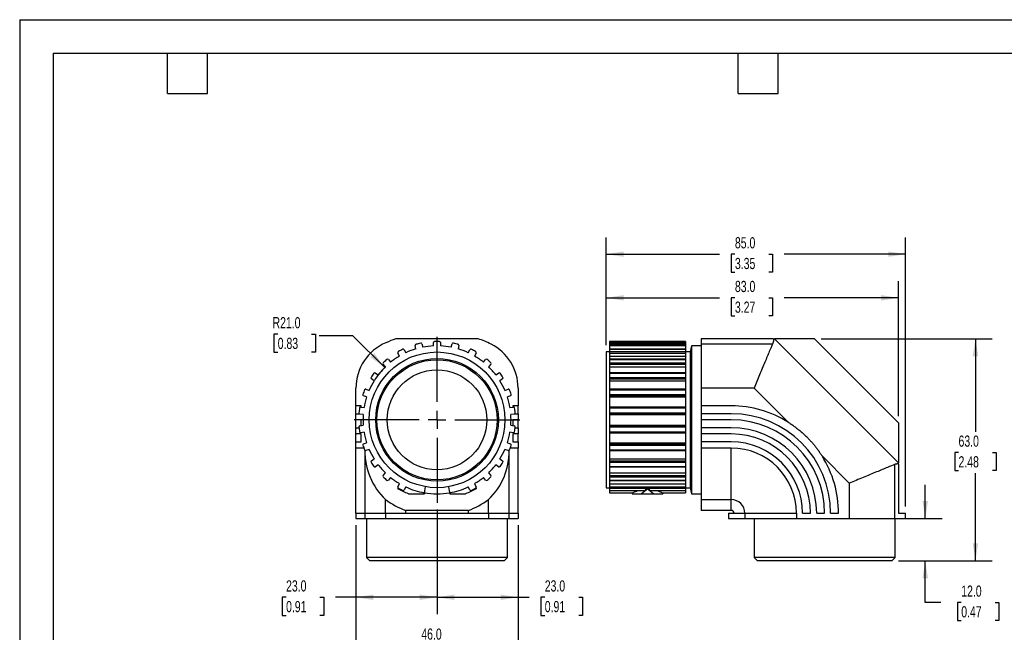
# Model space of a CAD drawing. Header units: millimetres. Extents: x 0 to 419, y 0 to 324.
# Tile 2 of 3: x 0 to 279, y 150 to 324. Entities that reach past the tile are written whole.
import ezdxf

# ---------------------------------------------------------------- set-up
doc = ezdxf.new("R2010")
doc.units = ezdxf.units.MM
doc.header["$LTSCALE"] = 1.5
doc.linetypes.add('CENTERX2', pattern=[20.32, 12.7, -2.54, 2.54, -2.54])
doc.layers.add('CENTER', color=40, linetype='CENTERX2')
doc.layers.add('DIMENSIONS', color=140, linetype='Continuous', lineweight=25)
doc.layers.add('TEXT', color=140, linetype='Continuous', lineweight=25)
doc.styles.add('SLDTEXTSTYLE0', font='TXT', dxfattribs={"width": 0.7})
doc.dimstyles.new('SLDDIMSTYLE0', dxfattribs={"dimtxt": 3.237012, "dimasz": 4.953, "dimexe": 0, "dimexo": 0.0625, "dimgap": 0.809253, "dimtad": 0, "dimtih": 1, "dimtoh": 1, "dimdec": 1, "dimrnd": 1e-09, "dimzin": 4, "dimdsep": 46, "dimtxsty": 'SLDTEXTSTYLE0', "dimsah": 1, "dimcen": 0.09, "dimadec": 0, "dimazin": 1, "dimtfac": 1, "dimtdec": 1, "dimtofl": 0, "dimtmove": 0, "dimatfit": 3, "dimfxl": 0, "dimfrac": 2, "dimtolj": 1, "dimtzin": 12, "dimarcsym": 0})
doc.dimstyles.new('SLDDIMSTYLE1', dxfattribs={"dimtxt": 3.237012, "dimasz": 4.953, "dimexe": 0, "dimexo": 0.0625, "dimgap": 0.809253, "dimtad": 0, "dimtih": 1, "dimtoh": 1, "dimdec": 1, "dimrnd": 1e-09, "dimzin": 4, "dimdsep": 46, "dimtxsty": 'SLDTEXTSTYLE0', "dimsah": 1, "dimcen": 0.09, "dimadec": 0, "dimazin": 1, "dimtfac": 1, "dimtdec": 1, "dimtmove": 0, "dimatfit": 0, "dimfxl": 0, "dimfrac": 2, "dimtolj": 1, "dimtzin": 12, "dimarcsym": 0})
doc.dimstyles.new('SLDDIMSTYLE2', dxfattribs={"dimtxt": 3.237012, "dimasz": 4.953, "dimexe": 0, "dimexo": 0.0625, "dimgap": 0.809253, "dimtad": 0, "dimtih": 1, "dimtoh": 1, "dimdec": 1, "dimrnd": 1e-09, "dimzin": 4, "dimdsep": 46, "dimtxsty": 'SLDTEXTSTYLE0', "dimsah": 1, "dimcen": 0, "dimadec": 0, "dimazin": 1, "dimtfac": 1, "dimtdec": 1, "dimtofl": 0, "dimtmove": 0, "dimatfit": 3, "dimfxl": 0, "dimfrac": 2, "dimtolj": 1, "dimtzin": 12, "dimarcsym": 0})

# ---------------------------------------------------------------- blocks, each defined once
blk = doc.blocks.new('_D')
at = {"layer": 'DIMENSIONS'}
for p, q in [((227.43, 233.33), (275.96, 233.33)), ((271.2, 233.33), (271.2, 206.93)), ((266.39, 201.06), (265.3, 201.06)), ((265.3, 201.06), (265.3, 195.92)), ((276.01, 201.06), (277.09, 201.06)), ((277.09, 201.06), (277.09, 195.92)), ((265.3, 195.92), (266.39, 195.92)), ((277.09, 195.92), (276.01, 195.92)), ((271.2, 170.33), (271.2, 195.19)), ((249.38, 170.33), (275.96, 170.33))]:
    blk.add_line(p, q, dxfattribs=at)
for points in [[(271.2, 233.33), (270.43, 228.37), (271.96, 228.37)], [(271.2, 170.33), (271.96, 175.28), (270.43, 175.28)]]:
    blk.add_solid(points, dxfattribs=at)
at = {"layer": 'DIMENSIONS', "char_height": 3.175, "attachment_point": 1, "style": 'SLDTEXTSTYLE0'}
for s, insert in [('63.0', (266.39, 205.88)), ('2.48', (266.39, 200.01))]:
    blk.add_mtext(s, dxfattribs=dict(at, insert=insert))
blk = doc.blocks.new('_D_1')
at = {"layer": 'DIMENSIONS'}
for p, q in [((166.4, 231.48), (166.4, 249.71)), ((249.4, 211.36), (249.4, 249.71)), ((166.4, 244.94), (198.56, 244.94)), ((202.95, 244.94), (201.86, 244.94)), ((201.86, 244.94), (201.86, 239.8)), ((212.57, 244.94), (213.65, 244.94)), ((213.65, 244.94), (213.65, 239.8)), ((249.4, 244.94), (216.95, 244.94)), ((201.86, 239.8), (202.95, 239.8)), ((213.65, 239.8), (212.57, 239.8))]:
    blk.add_line(p, q, dxfattribs=at)
for points in [[(166.4, 244.94), (171.35, 244.18), (171.35, 245.71)], [(249.4, 244.94), (244.44, 245.71), (244.44, 244.18)]]:
    blk.add_solid(points, dxfattribs=at)
at = {"layer": 'DIMENSIONS', "char_height": 3.175, "attachment_point": 1, "style": 'SLDTEXTSTYLE0'}
for s, insert in [('83.0', (202.95, 249.76)), ('3.27', (202.95, 243.89))]:
    blk.add_mtext(s, dxfattribs=dict(at, insert=insert))
blk = doc.blocks.new('_D_2')
at = {"layer": 'DIMENSIONS'}
for p, q in [((166.4, 231.48), (166.4, 262.09)), ((251.39, 185.73), (251.39, 262.09)), ((166.4, 257.33), (198.56, 257.33)), ((202.95, 257.33), (201.86, 257.33)), ((201.86, 257.33), (201.86, 252.18)), ((212.57, 257.33), (213.65, 257.33)), ((213.65, 257.33), (213.65, 252.18)), ((251.39, 257.33), (216.95, 257.33)), ((201.86, 252.18), (202.95, 252.18)), ((213.65, 252.18), (212.57, 252.18))]:
    blk.add_line(p, q, dxfattribs=at)
for points in [[(166.4, 257.33), (171.35, 256.57), (171.35, 258.09)], [(251.39, 257.33), (246.43, 258.09), (246.43, 256.57)]]:
    blk.add_solid(points, dxfattribs=at)
at = {"layer": 'DIMENSIONS', "char_height": 3.175, "attachment_point": 1, "style": 'SLDTEXTSTYLE0'}
for s, insert in [('85.0', (202.95, 262.15)), ('3.35', (202.95, 256.28))]:
    blk.add_mtext(s, dxfattribs=dict(at, insert=insert))
blk = doc.blocks.new('_D_3')
at = {"layer": 'DIMENSIONS'}
for p, q in [((256.95, 182.33), (256.95, 191.85)), ((250.17, 182.33), (261.72, 182.33)), ((249.38, 170.33), (261.72, 170.33)), ((256.95, 158.51), (256.95, 170.33)), ((261.33, 158.51), (256.95, 158.51)), ((267.16, 158.51), (266.07, 158.51)), ((266.07, 158.51), (266.07, 153.37)), ((276.78, 158.51), (277.87, 158.51)), ((277.87, 158.51), (277.87, 153.37)), ((266.07, 153.37), (267.16, 153.37)), ((277.87, 153.37), (276.78, 153.37))]:
    blk.add_line(p, q, dxfattribs=at)
for points in [[(256.95, 182.33), (257.72, 187.28), (256.19, 187.28)], [(256.95, 170.33), (256.19, 165.37), (257.72, 165.37)]]:
    blk.add_solid(points, dxfattribs=at)
at = {"layer": 'DIMENSIONS', "char_height": 3.175, "attachment_point": 1, "style": 'SLDTEXTSTYLE0'}
for s, insert in [('12.0', (267.16, 163.33)), ('0.47', (267.16, 157.46))]:
    blk.add_mtext(s, dxfattribs=dict(at, insert=insert))
blk = doc.blocks.new('_D_4')
at = {"layer": 'DIMENSIONS'}
for p, q in [((73.22, 234.66), (72.13, 234.66)), ((72.13, 234.66), (72.13, 229.52)), ((82.84, 234.66), (83.93, 234.66)), ((83.93, 234.66), (83.93, 229.52)), ((94.54, 234.2), (85.01, 234.2)), ((103.57, 225.18), (94.54, 234.2)), ((72.13, 229.52), (73.22, 229.52)), ((83.93, 229.52), (82.84, 229.52))]:
    blk.add_line(p, q, dxfattribs=at)
blk.add_arc((118.42, 210.33), 21, 133.9924, 147.7777, dxfattribs=at)
blk.add_solid([(103.57, 225.18), (100.6, 229.22), (99.53, 228.14)], dxfattribs=at)
at = {"layer": 'DIMENSIONS', "char_height": 3.175, "attachment_point": 1, "style": 'SLDTEXTSTYLE0'}
for s, insert in [('R21.0', (71.75, 239.48)), ('0.83', (73.22, 233.61))]:
    blk.add_mtext(s, dxfattribs=dict(at, insert=insert))
blk = doc.blocks.new('_D_5')
at = {"layer": 'DIMENSIONS'}
for p, q in [((118.42, 184.88), (118.42, 155.22)), ((141.42, 180.42), (141.42, 155.22)), ((118.42, 159.99), (141.42, 159.99)), ((141.42, 159.99), (144.6, 159.99)), ((148.99, 159.99), (147.9, 159.99)), ((147.9, 159.99), (147.9, 154.84)), ((158.61, 159.99), (159.69, 159.99)), ((159.69, 159.99), (159.69, 154.84)), ((147.9, 154.84), (148.99, 154.84)), ((159.69, 154.84), (158.61, 154.84))]:
    blk.add_line(p, q, dxfattribs=at)
for points in [[(118.42, 159.99), (123.37, 159.22), (123.37, 160.75)], [(141.42, 159.99), (136.46, 160.75), (136.46, 159.22)]]:
    blk.add_solid(points, dxfattribs=at)
at = {"layer": 'DIMENSIONS', "char_height": 3.175, "attachment_point": 1, "style": 'SLDTEXTSTYLE0'}
for s, insert in [('23.0', (148.99, 164.8)), ('0.91', (148.99, 158.93))]:
    blk.add_mtext(s, dxfattribs=dict(at, insert=insert))
blk = doc.blocks.new('_D_6')
at = {"layer": 'DIMENSIONS'}
for p, q in [((118.42, 184.88), (118.42, 155.22)), ((95.42, 180.42), (95.42, 155.22)), ((75.59, 159.99), (74.5, 159.99)), ((74.5, 159.99), (74.5, 154.84)), ((85.21, 159.99), (86.29, 159.99)), ((86.29, 159.99), (86.29, 154.84)), ((95.42, 159.99), (89.59, 159.99)), ((118.42, 159.99), (95.42, 159.99)), ((74.5, 154.84), (75.59, 154.84)), ((86.29, 154.84), (85.21, 154.84))]:
    blk.add_line(p, q, dxfattribs=at)
for points in [[(95.42, 159.99), (100.37, 159.22), (100.37, 160.75)], [(118.42, 159.99), (113.46, 160.75), (113.46, 159.22)]]:
    blk.add_solid(points, dxfattribs=at)
at = {"layer": 'DIMENSIONS', "char_height": 3.175, "attachment_point": 1, "style": 'SLDTEXTSTYLE0'}
for s, insert in [('23.0', (75.59, 164.8)), ('0.91', (75.59, 158.93))]:
    blk.add_mtext(s, dxfattribs=dict(at, insert=insert))
blk = doc.blocks.new('_D_7')
at = {"layer": 'DIMENSIONS'}
for p, q in [((95.42, 180.42), (95.42, 141.56)), ((141.42, 180.42), (141.42, 141.56)), ((95.42, 146.33), (109.57, 146.33)), ((113.96, 146.33), (112.87, 146.33)), ((112.87, 146.33), (112.87, 141.18)), ((123.58, 146.33), (124.66, 146.33)), ((124.66, 146.33), (124.66, 141.18)), ((141.42, 146.33), (127.96, 146.33)), ((112.87, 141.18), (113.96, 141.18)), ((124.66, 141.18), (123.58, 141.18))]:
    blk.add_line(p, q, dxfattribs=at)
for points in [[(95.42, 146.33), (100.37, 145.56), (100.37, 147.09)], [(141.42, 146.33), (136.46, 147.09), (136.46, 145.56)]]:
    blk.add_solid(points, dxfattribs=at)
at = {"layer": 'DIMENSIONS', "char_height": 3.175, "attachment_point": 1, "style": 'SLDTEXTSTYLE0'}
for s, insert in [('46.0', (113.96, 151.14)), ('1.81', (113.96, 145.27))]:
    blk.add_mtext(s, dxfattribs=dict(at, insert=insert))
blk = doc.blocks.new('SW_CENTERMARKSYMBOL_0')
at = {"layer": 'CENTER', "color": 0}
for p, q in [((0, 5.08), (0, 23.54)), ((-5.08, 0), (-23.54, 0)), ((0, 0), (-2.54, 0)), ((0, 0), (0, 2.54)), ((0, 0), (0, -2.54)), ((0, 0), (2.54, 0)), ((5.08, 0), (23.54, 0)), ((0, -5.08), (0, -23.54))]:
    blk.add_line(p, q, dxfattribs=at)

msp = doc.modelspace()

# ---------------------------------------------------------------- linework, layer by layer
at = {"color": 7, "linetype": 'Continuous'}
for q in [(0, 0), (419.1, 323.85)]:
    msp.add_line((0, 323.85), q, dxfattribs=at)
for p, q in [((130.1, 233.33), (106.73, 233.33)), ((117.42, 231.3), (117.42, 232.27)), ((119.42, 232.27), (119.42, 231.3)), ((188.9, 232.58), (167.4, 232.58)), ((167.4, 232.58), (167.4, 232.57)), ((167.4, 232.57), (188.9, 232.57)), ((167.4, 232.57), (167.4, 232.27)), ((167.4, 232.27), (188.9, 232.27)), ((167.4, 232.27), (167.4, 232.1)), ((188.9, 232.1), (167.4, 232.1)), ((167.4, 232.1), (167.4, 232.09)), ((167.4, 232.09), (188.9, 232.09)), ((167.4, 232.09), (167.4, 231.75)), ((188.9, 232.58), (188.9, 232.57)), ((188.9, 232.57), (188.9, 232.27)), ((188.9, 232.27), (188.9, 232.1)), ((188.9, 232.1), (188.9, 232.09)), ((188.9, 232.09), (188.9, 231.75)), ((213.84, 233.33), (193.4, 233.33)), ((193.4, 233.33), (193.4, 231.82)), ((214.21, 233.33), (249.4, 198.14)), ((225.52, 233.33), (214.21, 233.33)), ((225.52, 233.33), (249.4, 209.45)), ((107.78, 228.44), (107.33, 229.29)), ((109.11, 230.22), (109.55, 229.36)), ((112.42, 230.45), (112.19, 231.39)), ((114.14, 231.87), (114.37, 230.93)), ((122.46, 230.93), (122.7, 231.87)), ((124.64, 231.39), (124.41, 230.45)), ((127.28, 229.36), (127.73, 230.22)), ((129.5, 229.29), (129.05, 228.44)), ((167.4, 229.58), (166.4, 229.58)), ((166.4, 229.58), (166.4, 191.08)), ((167.4, 231.75), (188.9, 231.75)), ((167.4, 231.75), (167.4, 231.39)), ((167.4, 231.39), (188.9, 231.39)), ((167.4, 231.39), (167.4, 230.45)), ((167.4, 230.45), (188.9, 230.45)), ((167.4, 230.45), (167.4, 230.38)), ((188.9, 230.38), (167.4, 230.38)), ((167.4, 230.38), (167.4, 230.35)), ((167.4, 230.35), (188.9, 230.35)), ((167.4, 230.35), (167.4, 229.69)), ((167.4, 229.69), (188.9, 229.69)), ((167.4, 229.69), (167.4, 229.29)), ((167.4, 229.29), (188.9, 229.29)), ((167.4, 229.29), (167.4, 228.44)), ((188.9, 231.75), (188.9, 231.39)), ((188.9, 231.39), (188.9, 230.45)), ((188.9, 230.45), (188.9, 230.38)), ((188.9, 230.38), (188.9, 230.35)), ((188.9, 230.35), (188.9, 229.69)), ((188.9, 229.69), (188.9, 229.29)), ((190.2, 229.58), (188.9, 229.58)), ((188.9, 229.29), (188.9, 228.44)), ((190.67, 231.33), (190.2, 229.58)), ((190.2, 229.58), (190.2, 191.08)), ((193.4, 231.33), (190.67, 231.33)), ((190.67, 231.33), (190.67, 189.33)), ((193.4, 231.82), (193.4, 219.33)), ((213.58, 231.82), (193.4, 231.82)), ((104.62, 227.41), (105.25, 226.69)), ((131.58, 226.69), (132.22, 227.41)), ((167.4, 228.44), (188.9, 228.44)), ((167.4, 228.44), (167.4, 227.51)), ((188.9, 227.51), (167.4, 227.51)), ((167.4, 227.51), (167.4, 227.44)), ((167.4, 227.44), (188.9, 227.44)), ((167.4, 227.44), (167.4, 226.5)), ((167.4, 226.5), (188.9, 226.5)), ((167.4, 226.5), (167.4, 226.08)), ((188.9, 228.44), (188.9, 227.51)), ((188.9, 227.51), (188.9, 227.44)), ((188.9, 227.44), (188.9, 226.5)), ((188.9, 226.5), (188.9, 226.08)), ((100.93, 223.61), (101.72, 223.07)), ((103.76, 225.36), (103.12, 226.08)), ((133.71, 226.08), (133.07, 225.36)), ((135.11, 223.07), (135.9, 223.61)), ((167.4, 226.08), (188.9, 226.08)), ((167.4, 226.08), (167.4, 225.36)), ((167.4, 225.36), (188.9, 225.36)), ((167.4, 225.36), (167.4, 223.67)), ((188.9, 223.67), (167.4, 223.67)), ((167.4, 223.67), (167.4, 223.54)), ((167.4, 223.54), (188.9, 223.54)), ((167.4, 223.54), (167.4, 222.38)), ((188.9, 226.08), (188.9, 225.36)), ((188.9, 225.36), (188.9, 223.67)), ((188.9, 223.67), (188.9, 223.54)), ((188.9, 223.54), (188.9, 222.38)), ((100.58, 221.42), (99.79, 221.97)), ((137.04, 221.97), (136.25, 221.42)), ((167.4, 222.38), (188.9, 222.38)), ((167.4, 222.38), (167.4, 221.97)), ((167.4, 221.97), (188.9, 221.97)), ((167.4, 221.97), (167.4, 221.42)), ((167.4, 221.42), (188.9, 221.42)), ((167.4, 221.42), (167.4, 219.06)), ((188.9, 222.38), (188.9, 221.97)), ((188.9, 221.97), (188.9, 221.42)), ((188.9, 221.42), (188.9, 219.04)), ((95.42, 214.29), (95.42, 219.33)), ((98.26, 219.04), (99.16, 218.7)), ((137.67, 218.7), (138.57, 219.04)), ((141.42, 219.33), (141.42, 214.29)), ((188.9, 219.06), (167.4, 219.06)), ((167.4, 219.06), (167.4, 218.88)), ((167.4, 218.88), (188.9, 218.88)), ((167.4, 218.88), (167.4, 217.55)), ((188.9, 219.06), (188.9, 218.88)), ((188.9, 218.88), (188.9, 217.55)), ((193.4, 219.33), (193.4, 214.29)), ((208.41, 219.33), (193.4, 219.33)), ((208.41, 219.33), (218.15, 209.59)), ((98.45, 216.83), (97.55, 217.17)), ((139.28, 217.17), (138.38, 216.83)), ((167.4, 217.55), (188.9, 217.55)), ((167.4, 217.55), (167.4, 217.17)), ((167.4, 217.17), (188.9, 217.17)), ((167.4, 217.17), (167.4, 216.83)), ((167.4, 216.83), (188.9, 216.83)), ((167.4, 216.83), (167.4, 213.97)), ((188.9, 217.55), (188.9, 217.17)), ((188.9, 217.17), (188.9, 216.83)), ((188.9, 216.83), (188.9, 213.96)), ((96.92, 214.29), (95.42, 214.29)), ((95.42, 212.04), (95.42, 214.29)), ((96.76, 213.96), (97.71, 213.85)), ((96.92, 213.94), (96.92, 214.29)), ((139.12, 213.85), (140.07, 213.96)), ((141.42, 214.29), (139.92, 214.29)), ((139.92, 214.29), (139.92, 213.94)), ((141.42, 212.04), (141.42, 214.29)), ((188.9, 213.97), (167.4, 213.97)), ((167.4, 213.97), (167.4, 213.71)), ((167.4, 213.71), (188.9, 213.71)), ((167.4, 213.71), (167.4, 212.3)), ((188.9, 213.97), (188.9, 213.71)), ((188.9, 213.71), (188.9, 212.3)), ((201.9, 214.29), (193.4, 214.29)), ((193.4, 214.29), (193.4, 212.04)), ((95.42, 212.04), (96.37, 212.04)), ((95.42, 210.33), (95.42, 212.04)), ((96.92, 210.33), (95.42, 210.33)), ((95.42, 208.08), (95.42, 210.33)), ((97.47, 211.86), (96.52, 211.98)), ((96.92, 208.72), (96.92, 210.33)), ((140.32, 211.98), (139.36, 211.86)), ((141.42, 210.33), (139.92, 210.33)), ((139.92, 210.33), (139.92, 208.72)), ((140.46, 212.04), (141.42, 212.04)), ((141.42, 212.04), (141.42, 210.33)), ((141.42, 208.08), (141.42, 210.33)), ((167.4, 212.3), (188.9, 212.3)), ((167.4, 212.3), (167.4, 211.98)), ((167.4, 211.98), (188.9, 211.98)), ((167.4, 211.98), (167.4, 211.86)), ((167.4, 211.86), (188.9, 211.86)), ((167.4, 211.86), (167.4, 208.79)), ((188.9, 212.3), (188.9, 211.98)), ((188.9, 211.98), (188.9, 211.86)), ((188.9, 211.86), (188.9, 208.79)), ((193.4, 212.04), (193.4, 210.33)), ((201.9, 212.04), (193.4, 212.04)), ((201.9, 210.33), (193.4, 210.33)), ((193.4, 210.33), (193.4, 208.08)), ((95.42, 208.08), (96.28, 208.08)), ((95.42, 206.33), (95.42, 208.08)), ((96.52, 208.67), (97.47, 208.79)), ((97.71, 206.81), (96.76, 206.69)), ((140.07, 206.69), (139.12, 206.81)), ((139.36, 208.79), (140.32, 208.67)), ((140.55, 208.08), (141.42, 208.08)), ((141.42, 208.08), (141.42, 206.33)), ((167.4, 208.79), (188.9, 208.79)), ((167.4, 208.79), (167.4, 208.67)), ((167.4, 208.67), (167.4, 208.35)), ((167.4, 208.67), (188.9, 208.67)), ((167.4, 208.35), (188.9, 208.35)), ((167.4, 208.35), (167.4, 206.94)), ((167.4, 206.94), (188.9, 206.94)), ((167.4, 206.94), (167.4, 206.69)), ((188.9, 208.79), (188.9, 208.67)), ((188.9, 208.67), (188.9, 208.35)), ((188.9, 208.35), (188.9, 206.94)), ((188.9, 206.94), (188.9, 206.69)), ((193.4, 208.08), (193.4, 206.33)), ((201.9, 208.08), (193.4, 208.08)), ((249.4, 209.45), (249.4, 198.14)), ((96.92, 206.33), (95.42, 206.33)), ((95.42, 204.08), (95.42, 206.33)), ((95.42, 204.08), (96.92, 204.08)), ((95.42, 202.33), (95.42, 204.08)), ((96.92, 204.08), (96.92, 206.33)), ((141.42, 206.33), (139.92, 206.33)), ((139.92, 206.33), (139.92, 204.08)), ((139.92, 204.08), (141.42, 204.08)), ((141.42, 204.08), (141.42, 206.33)), ((141.42, 204.08), (141.42, 202.33)), ((167.4, 206.69), (188.9, 206.69)), ((167.4, 206.69), (167.4, 203.82)), ((188.9, 206.69), (188.9, 203.82)), ((201.9, 206.33), (193.4, 206.33)), ((193.4, 206.33), (193.4, 204.08)), ((193.4, 204.08), (193.4, 202.33)), ((201.9, 204.08), (193.4, 204.08)), ((97.65, 202.33), (95.42, 202.33)), ((95.42, 183.83), (95.42, 202.33)), ((97.55, 203.48), (98.45, 203.82)), ((97.93, 201.41), (97.93, 183.83)), ((99.16, 201.95), (98.26, 201.61)), ((138.57, 201.61), (137.67, 201.95)), ((138.38, 203.82), (139.28, 203.48)), ((138.9, 183.83), (138.9, 201.41)), ((141.42, 202.33), (139.18, 202.33)), ((141.42, 183.83), (141.42, 202.33)), ((167.4, 203.82), (188.9, 203.82)), ((167.4, 203.82), (167.4, 203.48)), ((167.4, 203.48), (188.9, 203.48)), ((167.4, 203.48), (167.4, 203.1)), ((167.4, 203.1), (188.9, 203.1)), ((167.4, 203.1), (167.4, 201.78)), ((167.4, 201.78), (188.9, 201.78)), ((167.4, 201.78), (167.4, 201.59)), ((167.4, 201.59), (188.9, 201.59)), ((167.4, 201.59), (167.4, 199.23)), ((188.9, 203.82), (188.9, 203.48)), ((188.9, 203.48), (188.9, 203.1)), ((188.9, 203.1), (188.9, 201.78)), ((188.9, 201.78), (188.9, 201.59)), ((188.9, 201.61), (188.9, 199.23)), ((201.9, 202.33), (193.4, 202.33)), ((193.4, 202.33), (193.4, 187.68)), ((201.9, 187.68), (201.9, 202.33)), ((99.79, 198.69), (100.58, 199.23)), ((136.25, 199.23), (137.04, 198.69)), ((167.4, 199.23), (188.9, 199.23)), ((167.4, 199.23), (167.4, 198.69)), ((167.4, 198.69), (188.9, 198.69)), ((167.4, 198.69), (167.4, 198.28)), ((188.9, 199.23), (188.9, 198.69)), ((188.9, 198.69), (188.9, 198.28)), ((227.66, 200.08), (235.4, 192.34)), ((101.72, 197.59), (100.93, 197.04)), ((135.9, 197.04), (135.11, 197.59)), ((167.4, 198.28), (188.9, 198.28)), ((167.4, 198.28), (167.4, 197.11)), ((167.4, 197.11), (188.9, 197.11)), ((167.4, 197.11), (167.4, 196.99)), ((167.4, 196.99), (188.9, 196.99)), ((167.4, 196.99), (167.4, 195.29)), ((188.9, 198.28), (188.9, 197.11)), ((188.9, 197.11), (188.9, 196.99)), ((188.9, 196.99), (188.9, 195.29)), ((248.27, 197.67), (248.27, 182.33)), ((249.4, 197.77), (249.4, 183.83)), ((103.12, 194.57), (103.76, 195.29)), ((105.25, 193.96), (104.62, 193.24)), ((132.22, 193.24), (131.58, 193.96)), ((133.07, 195.29), (133.71, 194.57)), ((167.4, 195.29), (188.9, 195.29)), ((167.4, 195.29), (167.4, 194.57)), ((167.4, 194.57), (188.9, 194.57)), ((167.4, 194.57), (167.4, 194.15)), ((167.4, 194.15), (188.9, 194.15)), ((167.4, 194.15), (167.4, 193.21)), ((167.4, 193.21), (188.9, 193.21)), ((167.4, 193.21), (167.4, 193.14)), ((167.4, 193.14), (188.9, 193.14)), ((167.4, 193.14), (167.4, 192.22)), ((188.9, 195.29), (188.9, 194.57)), ((188.9, 194.57), (188.9, 194.15)), ((188.9, 194.15), (188.9, 193.21)), ((188.9, 193.21), (188.9, 193.14)), ((188.9, 193.14), (188.9, 192.22)), ((107.33, 191.37), (107.78, 192.22)), ((107.34, 191.08), (107.34, 190.74)), ((109.55, 191.29), (109.11, 190.44)), ((115.07, 191.37), (114.77, 189.65)), ((122.06, 189.65), (121.76, 191.37)), ((127.73, 190.44), (127.28, 191.29)), ((129.05, 192.22), (129.5, 191.37)), ((129.5, 191.08), (129.5, 190.74)), ((166.4, 191.08), (167.4, 191.08)), ((167.4, 192.22), (188.9, 192.22)), ((167.4, 192.22), (167.4, 191.37)), ((167.4, 191.37), (188.9, 191.37)), ((167.4, 191.37), (167.4, 190.96)), ((167.4, 190.96), (178.07, 190.96)), ((167.4, 190.96), (167.4, 190.31)), ((167.4, 190.31), (177.35, 190.31)), ((167.4, 190.31), (167.4, 190.28)), ((167.4, 190.28), (177.27, 190.28)), ((167.4, 190.28), (167.4, 189.65)), ((178.14, 191.08), (178.14, 190.74)), ((178.21, 190.96), (188.9, 190.96)), ((178.93, 190.31), (188.9, 190.31)), ((179.01, 190.28), (188.9, 190.28)), ((188.9, 192.22), (188.9, 191.37)), ((188.9, 191.37), (188.9, 190.96)), ((188.9, 191.08), (190.2, 191.08)), ((188.9, 190.96), (188.9, 190.31)), ((188.9, 190.31), (188.9, 190.28)), ((188.9, 190.28), (188.9, 189.65)), ((190.2, 191.08), (190.67, 189.33)), ((235.4, 192.34), (235.4, 182.33)), ((103.79, 183.83), (103.79, 187.68)), ((110.34, 189.33), (114.82, 189.33)), ((114.82, 189.91), (114.82, 189.33)), ((122.02, 189.91), (122.02, 189.33)), ((122.02, 189.33), (126.49, 189.33)), ((133.04, 183.83), (133.04, 187.68)), ((167.4, 189.65), (173.84, 189.65)), ((173.82, 189.65), (173.82, 189.33)), ((173.82, 189.33), (176.4, 189.33)), ((176.4, 189.33), (179.88, 189.33)), ((179.88, 189.33), (182.47, 189.33)), ((182.44, 189.65), (188.9, 189.65)), ((182.47, 189.65), (182.47, 189.33)), ((190.67, 189.33), (193.4, 189.33)), ((201.9, 187.68), (193.4, 187.68)), ((193.4, 187.68), (193.4, 184.63)), ((201.9, 184.63), (201.9, 187.68)), ((127.31, 184.63), (109.53, 184.63)), ((109.53, 183.83), (109.53, 184.63)), ((127.31, 183.83), (127.31, 184.63)), ((201.9, 184.63), (193.4, 184.63)), ((95.42, 183.83), (95.42, 182.33)), ((95.42, 183.83), (97.93, 183.83)), ((95.42, 182.33), (97.93, 182.33)), ((97.93, 183.83), (97.93, 182.33)), ((97.93, 183.83), (103.79, 183.83)), ((97.93, 182.33), (103.79, 182.33)), ((98.42, 182.33), (98.42, 171.25)), ((103.79, 183.83), (103.79, 182.33)), ((103.79, 183.83), (109.53, 183.83)), ((103.79, 182.33), (133.04, 182.33)), ((109.53, 183.83), (127.31, 183.83)), ((127.31, 183.83), (133.04, 183.83)), ((133.04, 183.83), (133.04, 182.33)), ((133.04, 183.83), (138.9, 183.83)), ((133.04, 182.33), (138.9, 182.33)), ((138.42, 171.25), (138.42, 182.33)), ((138.9, 182.33), (138.9, 183.83)), ((138.9, 183.83), (141.42, 183.83)), ((138.9, 182.33), (141.42, 182.33)), ((141.42, 183.83), (141.42, 182.33)), ((201.08, 183.83), (201.08, 182.33)), ((201.08, 183.83), (202.7, 183.83)), ((201.08, 182.33), (205.75, 182.33)), ((202.7, 183.83), (205.75, 183.83)), ((205.75, 183.83), (220.4, 183.83)), ((205.75, 183.83), (205.75, 182.33)), ((205.75, 182.33), (220.4, 182.33)), ((208.4, 182.33), (208.4, 171.25)), ((220.4, 183.83), (220.4, 182.33)), ((220.4, 182.33), (235.4, 182.33)), ((222.15, 183.83), (224.4, 183.83)), ((226.15, 183.83), (228.4, 183.83)), ((230.11, 183.83), (232.36, 183.83)), ((235.4, 182.33), (248.27, 182.33)), ((248.27, 182.33), (251.39, 182.33)), ((248.4, 171.25), (248.4, 182.33)), ((249.4, 183.83), (251.39, 183.83)), ((251.39, 182.33), (251.39, 183.83)), ((98.42, 171.25), (99.34, 170.33)), ((138.42, 171.25), (98.42, 171.25)), ((137.5, 170.33), (138.42, 171.25)), ((208.4, 171.25), (209.32, 170.33)), ((248.4, 171.25), (208.4, 171.25)), ((247.48, 170.33), (248.4, 171.25)), ((137.5, 170.33), (99.34, 170.33)), ((247.48, 170.33), (209.32, 170.33))]:
    msp.add_line(p, q)
for radius in [19.25, 17.4, 17.05, 14.15]:
    msp.add_circle((118.42, 210.33), radius)
for centre, radius, start, end in [((109.42, 219.33), 14, 113.1468, 180), ((118.42, 200.02), 35.3, 109.3303, 114.2586), ((118.42, 210.33), 22.25, 102.0186, 105.6737), ((113.85, 231.8), 0.3, 13.8462, 102.0186), ((117.72, 232.27), 0.3, 91.8275, 180), ((118.42, 210.33), 22.25, 88.1725, 91.8275), ((119.12, 232.27), 0.3, 0, 88.1725), ((122.99, 231.8), 0.3, 77.9813, 166.1538), ((118.42, 210.33), 22.25, 74.3263, 77.9814), ((118.42, 200.02), 35.3, 64.2801, 70.6697), ((107.6, 229.43), 0.3, 119.5198, 207.6923), ((118.42, 210.33), 22.25, 115.8648, 119.5198), ((108.84, 230.08), 0.3, 27.6923, 115.8648), ((118.42, 210.33), 21, 106.5756, 114.9629), ((112.49, 231.46), 0.3, 105.6737, 193.8462), ((118.42, 210.33), 21, 92.7294, 101.1168), ((118.42, 210.33), 21, 78.8832, 87.2706), ((118.42, 210.33), 21, 65.0371, 73.4244), ((124.35, 231.46), 0.3, 346.1538, 74.3263), ((127.99, 230.08), 0.3, 64.1352, 152.3077), ((118.42, 210.33), 22.25, 60.4802, 64.1352), ((129.23, 229.43), 0.3, 332.3077, 60.4802), ((127.42, 219.33), 14, 0, 63.1682), ((103.34, 226.28), 0.3, 133.366, 221.5385), ((118.42, 210.33), 22.25, 129.711, 133.366), ((104.39, 227.21), 0.3, 41.5385, 129.711), ((118.42, 210.33), 21, 120.4217, 128.8091), ((118.42, 210.33), 21, 51.1909, 59.5783), ((132.44, 227.21), 0.3, 50.289, 138.4615), ((118.42, 210.33), 22.25, 46.634, 50.289), ((133.49, 226.28), 0.3, 318.4615, 46.634), ((118.42, 210.33), 22.25, 143.5571, 147.2121), ((100.76, 223.37), 0.3, 55.3846, 143.5571), ((118.42, 210.33), 21, 134.2679, 142.6552), ((118.42, 210.33), 21, 37.3448, 45.7321), ((136.07, 223.37), 0.3, 36.4429, 124.6154), ((118.42, 210.33), 22.25, 32.7879, 36.4429), ((118.42, 210.33), 21, 148.114, 156.5014), ((99.96, 222.21), 0.3, 147.2121, 235.3846), ((118.42, 210.33), 21, 23.4986, 31.886), ((136.87, 222.21), 0.3, 304.6154, 32.7879), ((118.42, 210.33), 22.25, 157.4033, 161.0583), ((98.15, 218.76), 0.3, 69.2308, 157.4033), ((138.68, 218.76), 0.3, 22.5967, 110.7692), ((118.42, 210.33), 22.25, 18.9417, 22.5967), ((97.65, 217.45), 0.3, 161.0583, 249.2308), ((118.42, 210.33), 21, 161.9602, 170.3475), ((118.42, 210.33), 21, 9.6525, 18.0398), ((139.18, 217.45), 0.3, 290.7692, 18.9417), ((118.42, 210.33), 22.25, 171.2494, 174.9044), ((96.72, 213.67), 0.3, 83.0769, 171.2494), ((140.11, 213.67), 0.3, 8.7506, 96.9231), ((118.42, 210.33), 22.25, 5.0956, 8.7506), ((201.9, 183.83), 30.46, 57.7503, 90), ((96.55, 212.28), 0.3, 174.9044, 263.0769), ((118.42, 210.33), 21, 175.8063, 184.1937), ((118.42, 210.33), 21, 355.8063, 4.1937), ((140.28, 212.28), 0.3, 276.9231, 5.0956), ((201.9, 183.83), 28.21, 0, 90), ((201.9, 183.83), 26.5, 0, 90), ((96.55, 208.38), 0.3, 96.9231, 185.0956), ((118.42, 210.33), 22.25, 185.0956, 188.7506), ((96.72, 206.99), 0.3, 188.7506, 276.9231), ((118.42, 210.33), 21, 189.6525, 198.0398), ((118.42, 210.33), 21, 341.9602, 350.3475), ((140.11, 206.99), 0.3, 263.0769, 351.2494), ((140.28, 208.38), 0.3, 354.9044, 83.0769), ((118.42, 210.33), 22.25, 351.2494, 354.9044), ((201.9, 183.83), 24.25, 0, 90), ((201.9, 183.83), 22.5, 0, 90), ((201.9, 183.83), 20.25, 0, 90), ((97.65, 203.2), 0.3, 110.7692, 198.9417), ((118.42, 210.33), 22.25, 198.9417, 202.5967), ((98.15, 201.89), 0.3, 202.5967, 290.7692), ((116.93, 201.41), 19, 179.1609, 226.2536), ((118.42, 210.33), 21, 203.4986, 211.886), ((119.9, 201.41), 19, 313.7464, 0.8391), ((118.42, 210.33), 21, 328.114, 336.5014), ((138.68, 201.89), 0.3, 249.2308, 337.4033), ((118.42, 210.33), 22.25, 337.4033, 341.0583), ((139.18, 203.2), 0.3, 341.0583, 69.2308), ((201.9, 183.83), 18.5, 0, 90), ((99.96, 198.44), 0.3, 124.6154, 212.7879), ((136.87, 198.44), 0.3, 327.2121, 55.3846), ((201.9, 183.83), 30.46, 0, 32.2497), ((118.42, 210.33), 22.25, 212.7879, 216.4429), ((100.76, 197.29), 0.3, 216.4429, 304.6154), ((118.42, 210.33), 21, 217.3448, 225.7321), ((118.42, 210.33), 21, 314.2679, 322.6552), ((136.07, 197.29), 0.3, 235.3846, 323.5571), ((118.42, 210.33), 22.25, 323.5571, 327.2121), ((103.34, 194.37), 0.3, 138.4615, 226.634), ((118.42, 210.33), 22.25, 226.634, 230.289), ((104.39, 193.44), 0.3, 230.289, 318.4615), ((118.42, 210.33), 21, 231.1909, 239.5783), ((118.42, 210.33), 21, 300.4217, 308.8091), ((132.44, 193.44), 0.3, 221.5385, 309.711), ((118.42, 210.33), 22.25, 309.711, 313.366), ((133.49, 194.37), 0.3, 313.366, 41.5385), ((107.6, 191.23), 0.3, 152.3077, 240.4802), ((118.42, 210.33), 22.25, 240.4802, 244.1352), ((108.84, 190.58), 0.3, 244.1352, 332.3077), ((118.42, 210.33), 21, 245.0371, 260), ((118.42, 210.33), 21, 280, 294.9629), ((127.99, 190.58), 0.3, 207.6923, 295.8648), ((118.42, 210.33), 22.25, 295.8648, 299.5198), ((129.23, 191.23), 0.3, 299.5198, 27.6923), ((118.42, 208.21), 25.2, 234.5243, 249.3439), ((118.42, 210.33), 21, 260.1291, 279.8709), ((118.42, 208.21), 25.2, 290.6561, 305.4757), ((201.9, 183.83), 3.86, 0, 90), ((201.9, 183.83), 0.8, 0, 90)]:
    msp.add_arc(centre, radius, start, end)
for points, knots in [([(213.84, 233.33), (213.85, 233.28), (213.87, 233.2), (213.88, 233.07), (213.88, 232.94), (213.87, 232.8), (213.86, 232.66), (213.83, 232.53), (213.8, 232.39), (213.76, 232.25), (213.71, 232.11), (213.65, 231.96), (213.61, 231.87), (213.58, 231.82)], [0, 0, 0, 0, 0.096491, 0.19183, 0.286028, 0.379095, 0.471045, 0.561889, 0.651641, 0.740313, 0.827921, 0.914478, 1, 1, 1, 1]), ([(213.58, 231.82), (213.36, 231.27), (213.06, 230.55), (212.34, 228.81), (211.91, 227.78), (210.98, 225.53), (210.47, 224.31), (209.44, 221.82), (208.92, 220.55), (208.41, 219.33)], [0, 0, 0, 0, 0.25, 0.25, 0.5, 0.5, 0.75, 0.75, 1, 1, 1, 1]), ([(218.15, 209.59), (218.31, 209.49), (218.63, 209.28), (219.1, 208.97), (219.56, 208.64), (220.01, 208.31), (220.46, 207.98), (220.91, 207.63), (221.34, 207.27), (221.77, 206.91), (222.19, 206.54), (222.61, 206.16), (223.02, 205.78), (223.52, 205.28), (224.1, 204.68), (224.76, 203.96), (225.39, 203.22), (225.99, 202.47), (226.57, 201.69), (227.13, 200.9), (227.48, 200.35), (227.66, 200.08)], [0, 0, 0, 0, 0.0418, 0.083504, 0.125128, 0.166686, 0.208191, 0.249658, 0.291101, 0.332535, 0.373974, 0.415432, 0.456925, 0.498465, 0.570445, 0.642194, 0.713783, 0.785285, 0.856774, 0.928321, 1, 1, 1, 1]), ([(248.27, 197.67), (247.76, 197.46), (247.07, 197.18), (245.33, 196.46), (244.28, 196.02), (241.94, 195.05), (240.65, 194.52), (238.02, 193.43), (236.68, 192.87), (235.4, 192.34)], [0, 0, 0, 0, 0.25, 0.25, 0.5, 0.5, 0.75, 0.75, 1, 1, 1, 1]), ([(249.4, 197.77), (249.35, 197.78), (249.27, 197.8), (249.13, 197.81), (249, 197.81), (248.86, 197.8), (248.71, 197.79), (248.57, 197.76), (248.42, 197.72), (248.32, 197.69), (248.27, 197.67)], [0, 0, 0, 0, 0.127323, 0.253814, 0.379554, 0.504629, 0.629124, 0.753125, 0.876721, 1, 1, 1, 1]), ([(173.84, 189.65), (174.13, 189.74), (174.63, 189.91), (175.12, 190.17), (175.32, 190.28)], [0, 0, 0, 0, 0.583417, 1, 1, 1, 1]), ([(177.27, 190.28), (177.28, 190.28), (177.3, 190.27), (177.33, 190.29), (177.35, 190.31)], [0, 0, 0, 0, 0.284932, 1, 1, 1, 1]), ([(178.93, 190.31), (178.96, 190.29), (178.98, 190.27), (179.01, 190.28), (179.01, 190.28)], [0, 0, 0, 0, 0.924199, 1, 1, 1, 1]), ([(180.95, 190.28), (181, 190.25), (181.48, 189.96), (181.98, 189.8), (182.44, 189.65)], [0, 0, 0, 0, 0.088472, 1, 1, 1, 1])]:
    msp.add_open_spline(points, degree=3, knots=knots)
for points in [[(213.84, 233.33), (214.09, 233.33), (214.21, 233.33), (214.21, 233.33)], [(249.4, 197.77), (249.4, 198.02), (249.4, 198.14), (249.4, 198.14)], [(110.34, 189.33), (109.31, 189.72), (108.3, 190.2), (107.34, 190.74)], [(129.5, 190.74), (128.53, 190.2), (127.53, 189.72), (126.49, 189.33)], [(178.14, 190.74), (177.58, 190.2), (177, 189.72), (176.4, 189.33)], [(177.35, 190.31), (177.59, 190.51), (177.83, 190.73), (178.07, 190.96)], [(178.07, 190.96), (178.1, 190.99), (178.12, 191.04), (178.14, 191.08)], [(178.14, 191.08), (178.16, 191.04), (178.18, 190.99), (178.21, 190.96)], [(179.88, 189.33), (179.28, 189.72), (178.7, 190.2), (178.14, 190.74)], [(178.21, 190.96), (178.45, 190.73), (178.69, 190.51), (178.93, 190.31)]]:
    msp.add_open_spline(points, degree=3)
at = {"layer": 'TEXT'}
for p, q in [((9.52, 314.32), (409.57, 314.32)), ((9.52, 314.32), (9.52, 9.52)), ((41.91, 302.89), (41.91, 314.32)), ((53.34, 302.89), (53.34, 314.32)), ((203.83, 302.89), (203.83, 314.32)), ((215.26, 302.89), (215.26, 314.32)), ((41.91, 302.89), (53.34, 302.89)), ((203.83, 302.89), (215.26, 302.89))]:
    msp.add_line(p, q, dxfattribs=at)

# ---------------------------------------------------------------- block references
at = {"layer": 'CENTER'}
msp.add_blockref('SW_CENTERMARKSYMBOL_0', (118.42, 210.33), dxfattribs=at)

# ---------------------------------------------------------------- dimensions: what is measured, and where the dimension line sits
at = {"layer": 'DIMENSIONS'}
for base, p1, p2, picture, middle in [((251.39, 257.33), (166.4, 229.58), (251.39, 183.83), '_D_2', (207.76, 257.33)), ((249.4, 244.94), (166.4, 229.58), (249.4, 209.45), '_D_1', (207.76, 244.94)), ((95.42, 159.99), (118.42, 186.79), (95.42, 182.33), '_D_6', (80.4, 159.99)), ((141.42, 159.99), (118.42, 186.79), (141.42, 182.33), '_D_5', (153.8, 159.99)), ((141.42, 146.33), (95.42, 182.33), (141.42, 182.33), '_D_7', (118.77, 146.33))]:
    dim = msp.add_linear_dim(base=base, p1=p1, p2=p2, dimstyle='SLDDIMSTYLE0', dxfattribs=at)
    dim.commit()
    dim.dimension.update_dxf_attribs({"geometry": picture, "text_midpoint": middle, "dimtype": 160})
dim = msp.add_radius_dim(center=(118.42, 210.33), mpoint=(103.57, 225.18), dimstyle='SLDDIMSTYLE2', dxfattribs=at)
dim.commit()
dim.dimension.update_dxf_attribs({"geometry": '_D_4', "text_midpoint": (78.03, 234.2), "dimtype": 164})
for base, p2, dimstyle, picture, middle in [((271.2, 233.33), (225.52, 233.33), 'SLDDIMSTYLE0', '_D', (271.2, 201.06)), ((256.95, 182.33), (248.27, 182.33), 'SLDDIMSTYLE1', '_D_3', (256.95, 158.51))]:
    dim = msp.add_linear_dim(base=base, p1=(247.48, 170.33), p2=p2, angle=90, dimstyle=dimstyle, dxfattribs=at)
    dim.commit()
    dim.dimension.update_dxf_attribs({"geometry": picture, "text_midpoint": middle, "dimtype": 160})

doc.saveas('drawing.dxf')
